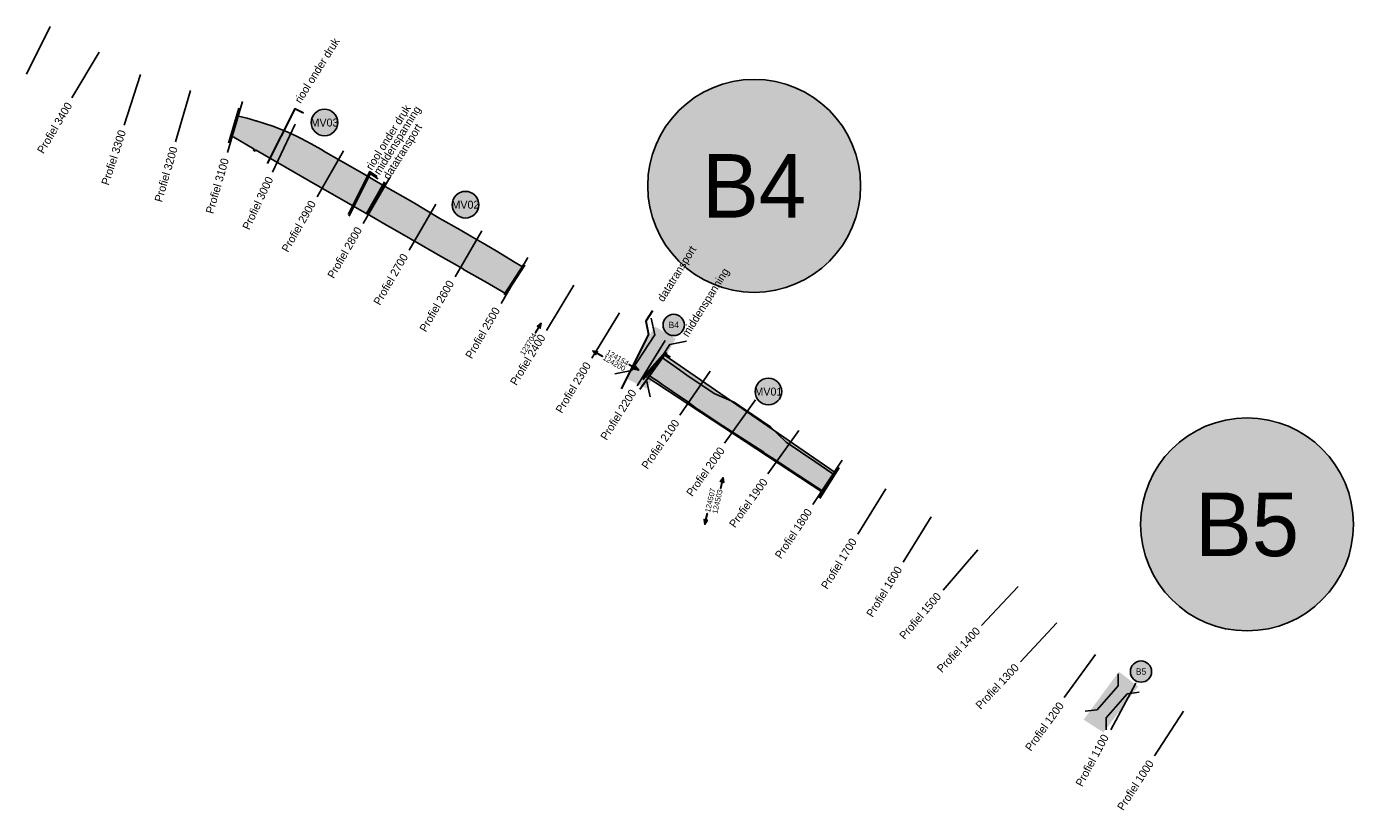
# Model space of a CAD drawing. Header units: millimetres. Extents: x 149283 to 154583, y 463980 to 478289.
# Tile 6 of 10: x 152089 to 154583, y 463980 to 465456. Entities that reach past the tile are written whole.
import ezdxf
from ezdxf.enums import TextEntityAlignment as Align

# ---------------------------------------------------------------- set-up
doc = ezdxf.new("R2010")
doc.units = ezdxf.units.MM
for name, color, linetype in [('Bbk land industrie', 30, 'Continuous'), ('Bbk land niet toepasbaar', 10, 'Continuous'), ('Bbk verspr. niet verspreidbaar', 10, 'Continuous'), ('Bbk water A', 80, 'Continuous'), ('Bbk water B', 30, 'Continuous'), ('Tijhuis-brug', 92, 'Continuous'), ('Tijhuis-brugnummer', 92, 'Continuous'), ('Tijhuis-brugnummer Groot', 92, 'Continuous'), ('Tijhuis-dwarsprofiel', 7, 'Continuous'), ('Tijhuis-dwarsprofielnummer', 7, 'Continuous'), ('Tijhuis-fotonummer en pijl', 210, 'Continuous'), ('Tijhuis-vaknummer', 10, 'Continuous'), ('Tijhuis-watervak', 150, 'Continuous')]:
    doc.layers.add(name, color=color, linetype=linetype)
doc.layers.add('Tijhuis-klic', color=190, linetype='Continuous', lineweight=30)
doc.layers.add('Tijhuis-watervakgrens', color=152, linetype='Continuous', lineweight=50)
doc.styles.add('ISO', font='GOTHIC.TTF')
doc.styles.get("Standard").update_dxf_attribs({"font": 'GOTHIC.TTF'})

# ---------------------------------------------------------------- blocks, each defined once
blk = doc.blocks.new('vaknummer')
h = blk.add_hatch(color=255)
h.dxf.hatch_style = 1
edge = h.paths.add_edge_path()
edge.add_arc((0, 0), 12.5, 0, 360)
blk.add_circle((0, 0), 12.5)
blk.add_attdef('NR', text='', height=7.5).set_placement((0, 0), align=Align.MIDDLE_CENTER)
blk = doc.blocks.new('brug_of_duikernummer')
blk.add_hatch(color=255).paths.add_polyline_path([(-2, 0, 1), (2, 0, 1)])
at = {"color": 255}
blk.add_circle((0, 0), 2, dxfattribs=at)
blk.add_circle((0, 0), 2)
blk.add_attdef('NR', text='', height=1.194).set_placement((0, 0), align=Align.MIDDLE_CENTER)
blk = doc.blocks.new('brug')
for points in [[(-6.25, 2.625), (-4, 1.125), (4, 1.125), (6.25, 2.625)], [(6.25, -2.625), (4, -1.125), (-4, -1.125), (-6.25, -2.625)]]:
    blk.add_lwpolyline(points)
blk = doc.blocks.new('fotopijl_rechts')
blk.add_hatch(color=256).paths.add_polyline_path([(-8.42, 0.11), (-1.41, 0.11), (-3.57, 1.32), (0, 0), (-3.57, -1.32), (-1.41, -0.11), (-8.42, -0.11)])
blk.add_lwpolyline([(-8.42, 0.11), (-1.41, 0.11), (-3.57, 1.32), (0, 0), (-3.57, -1.32), (-1.41, -0.11), (-8.42, -0.11)], close=True)
blk.add_attdef('000', text='', height=4).set_placement((-9.29, 0.11), align=Align.MIDDLE_RIGHT)
blk = doc.blocks.new('fotopijl_links')
blk.add_hatch(color=256).paths.add_polyline_path([(8.42, 0.11), (1.41, 0.11), (3.57, 1.32), (0, 0), (3.57, -1.32), (1.41, -0.11), (8.42, -0.11)])
blk.add_lwpolyline([(8.42, 0.11), (1.41, 0.11), (3.57, 1.32), (0, 0), (3.57, -1.32), (1.41, -0.11), (8.42, -0.11)], close=True)
at = {"style": 'ISO'}
blk.add_attdef('000', text='', height=4, dxfattribs=at).set_placement((9.35, 0.11), align=Align.MIDDLE_LEFT)

msp = doc.modelspace()

# ---------------------------------------------------------------- hatches: boundary and pattern name
at = {"layer": 'Bbk land industrie'}
h = msp.add_hatch(color=256, dxfattribs=at)
h.dxf.hatch_style = 1
h.paths.add_polyline_path([(153609.2, 464618.4), (153585.9, 464580.7), (153251.7, 464799.9), (153287.6, 464839.4)])
at = {"layer": 'Bbk land niet toepasbaar'}
h = msp.add_hatch(color=256, dxfattribs=at)
h.dxf.hatch_style = 1
h.paths.add_polyline_path([(152723.5, 465178.5), (152757.6, 465158.8), (152759, 465158), (152815.1, 465125.8), (152866.2, 465095.6), (152904, 465073.9), (152924, 465062.2), (152950.6, 465047.1), (152975.1, 465032.5), (153004.5, 465014.4), (153021.6, 465004.3), (152989.6, 464954.8), (152952, 464976.2), (152910.6, 465000), (152893.9, 465009.9), (152871.7, 465022.4), (152810.6, 465057.4), (152772.7, 465079.1), (152770.1, 465080.6), (152729.2, 465104.2), (152728.7, 465104.4), (152728.7, 465104.4), (152707, 465116.8), (152620.5, 465166.4), (152519.6, 465224.3), (152518.3, 465222), (152515.7, 465223.5), (152517, 465225.8), (152478.6, 465248.3), (152473.9, 465249.4), (152485, 465287.7), (152487.6, 465287.3), (152504, 465283.8), (152521.1, 465278.8), (152536.7, 465274), (152552.2, 465268.7), (152566.4, 465263.2), (152580.6, 465257.4), (152595.3, 465250.9), (152605.3, 465245.9), (152623.9, 465235.6), (152642.2, 465225.3), (152651.2, 465220.1), (152683, 465201.7)])
h = msp.add_hatch(color=256, dxfattribs=at)
h.dxf.hatch_style = 1
h.paths.add_polyline_path([(152950.6, 465047.1), (152924, 465062.2), (152904, 465073.9), (152866.2, 465095.6), (152815.1, 465125.8), (152759, 465158), (152728.7, 465104.4), (152770.1, 465080.6), (152772.7, 465079.1), (152810.6, 465057.4), (152871.7, 465022.4), (152893.9, 465009.9), (152910.6, 465000), (152910.7, 464999.9), (152952, 464976.2), (152989.6, 464954.8), (153021.6, 465004.3), (153004.5, 465014.4), (152975.1, 465032.5)])
at = {"layer": 'Bbk verspr. niet verspreidbaar'}
h = msp.add_hatch(color=256, dxfattribs=at)
h.dxf.hatch_style = 1
h.paths.add_polyline_path([(152723.5, 465178.5), (152757.6, 465158.8), (152759, 465158), (152815.1, 465125.8), (152866.2, 465095.6), (152904, 465073.9), (152924, 465062.2), (152950.6, 465047.1), (152975.1, 465032.5), (153004.5, 465014.4), (153021.6, 465004.3), (152989.6, 464954.8), (152952, 464976.2), (152910.6, 465000), (152893.9, 465009.9), (152871.7, 465022.4), (152810.6, 465057.4), (152772.7, 465079.1), (152770.1, 465080.6), (152729.2, 465104.2), (152728.7, 465104.4), (152728.7, 465104.4), (152707, 465116.8), (152620.5, 465166.4), (152519.6, 465224.3), (152518.3, 465222), (152515.7, 465223.5), (152517, 465225.8), (152478.6, 465248.3), (152473.9, 465249.4), (152485, 465287.7), (152487.6, 465287.3), (152504, 465283.8), (152521.1, 465278.8), (152536.7, 465274), (152552.2, 465268.7), (152566.4, 465263.2), (152580.6, 465257.4), (152595.3, 465250.9), (152605.3, 465245.9), (152623.9, 465235.6), (152642.2, 465225.3), (152651.2, 465220.1), (152683, 465201.7)])
h = msp.add_hatch(color=256, dxfattribs=at)
h.dxf.hatch_style = 1
h.paths.add_polyline_path([(152950.6, 465047.1), (152924, 465062.2), (152904, 465073.9), (152866.2, 465095.6), (152815.1, 465125.8), (152759, 465158), (152728.7, 465104.4), (152770.1, 465080.6), (152772.7, 465079.1), (152810.6, 465057.4), (152871.7, 465022.4), (152893.9, 465009.9), (152910.6, 465000), (152910.7, 464999.9), (152952, 464976.2), (152989.6, 464954.8), (153021.6, 465004.3), (153004.5, 465014.4), (152975.1, 465032.5)])
h = msp.add_hatch(color=256, dxfattribs=at)
h.dxf.hatch_style = 1
h.paths.add_polyline_path([(153609.2, 464618.4), (153585.9, 464580.7), (153251.7, 464799.9), (153287.6, 464839.4)])
at = {"layer": 'Bbk water A'}
h = msp.add_hatch(color=256, dxfattribs=at)
h.dxf.hatch_style = 1
h.paths.add_polyline_path([(153609.2, 464618.4), (153585.9, 464580.7), (153251.7, 464799.9), (153287.6, 464839.4)])
at = {"layer": 'Bbk water B'}
h = msp.add_hatch(color=256, dxfattribs=at)
h.dxf.hatch_style = 1
h.paths.add_polyline_path([(152723.5, 465178.5), (152757.6, 465158.8), (152759, 465158), (152815.1, 465125.8), (152866.2, 465095.6), (152904, 465073.9), (152924, 465062.2), (152950.6, 465047.1), (152975.1, 465032.5), (153004.5, 465014.4), (153021.6, 465004.3), (152989.6, 464954.8), (152952, 464976.2), (152910.6, 465000), (152893.9, 465009.9), (152871.7, 465022.4), (152810.6, 465057.4), (152772.7, 465079.1), (152770.1, 465080.6), (152729.2, 465104.2), (152728.7, 465104.4), (152728.7, 465104.4), (152707, 465116.8), (152620.5, 465166.4), (152519.6, 465224.3), (152518.3, 465222), (152515.7, 465223.5), (152517, 465225.8), (152478.6, 465248.3), (152473.9, 465249.4), (152485, 465287.7), (152487.6, 465287.3), (152504, 465283.8), (152521.1, 465278.8), (152536.7, 465274), (152552.2, 465268.7), (152566.4, 465263.2), (152580.6, 465257.4), (152595.3, 465250.9), (152605.3, 465245.9), (152623.9, 465235.6), (152642.2, 465225.3), (152651.2, 465220.1), (152683, 465201.7)])
h = msp.add_hatch(color=256, dxfattribs=at)
h.dxf.hatch_style = 1
h.paths.add_polyline_path([(152950.6, 465047.1), (152924, 465062.2), (152904, 465073.9), (152866.2, 465095.6), (152815.1, 465125.8), (152759, 465158), (152728.7, 465104.4), (152770.1, 465080.6), (152772.7, 465079.1), (152810.6, 465057.4), (152871.7, 465022.4), (152893.9, 465009.9), (152910.6, 465000), (152910.7, 464999.9), (152952, 464976.2), (152989.6, 464954.8), (153021.6, 465004.3), (153004.5, 465014.4), (152975.1, 465032.5)])

# ---------------------------------------------------------------- linework, layer by layer
at = {"layer": 'Bbk land industrie'}
msp.add_lwpolyline([(153609.2, 464618.4), (153585.9, 464580.7), (153251.7, 464799.9), (153287.6, 464839.4)], close=True, dxfattribs=at)
at = {"layer": 'Bbk verspr. niet verspreidbaar'}
msp.add_lwpolyline([(153609.2, 464618.4), (153585.9, 464580.7), (153251.7, 464799.9), (153287.6, 464839.4)], close=True, dxfattribs=at)
at = {"layer": 'Bbk water A'}
msp.add_lwpolyline([(153609.2, 464618.4), (153585.9, 464580.7), (153251.7, 464799.9), (153287.6, 464839.4)], close=True, dxfattribs=at)
at = {"layer": 'Tijhuis-brugnummer Groot'}
for points in [[(153254.8, 464776), (153215, 464795.5), (153309.3, 464869.5), (153270, 464892.8)], [(154113.1, 464130), (154075.9, 464154.1), (154178.4, 464216.3), (154142.2, 464244.2)]]:
    msp.add_solid(points, dxfattribs=at)
at = {"layer": 'Tijhuis-dwarsprofiel', "linetype": 'Continuous'}
for p, q in [((152089.2, 465366.3), (152133.7, 465455.9)), ((152174.5, 465321.9), (152225.7, 465407.8)), ((152272.7, 465270.4), (152303.3, 465365.6)), ((152369.3, 465239.4), (152397.2, 465335.5)), ((152467.2, 465219.3), (152495, 465315.4)), ((152551.3, 465182.4), (152594.1, 465272.8)), ((152635.3, 465135.8), (152684.9, 465222.6)), ((152721.8, 465086.2), (152772, 465172.7)), ((152808.3, 465036), (152858.5, 465122.5)), ((152894.8, 464985.9), (152945, 465072.4)), ((152981.3, 464935.7), (153031.5, 465022.2)), ((153066.2, 464884.8), (153118.1, 464970.3)), ((153151.9, 464832.9), (153203.5, 464918.5)), ((153236.7, 464781.4), (153289.7, 464866.2)), ((153317.2, 464726.1), (153374.1, 464808.4)), ((153401.3, 464673.5), (153459.3, 464755)), ((153482.7, 464615.6), (153540.9, 464696.9)), ((153566.8, 464558.5), (153622.2, 464641.7)), ((153651.7, 464502.7), (153704.4, 464587.7)), ((153736.8, 464450), (153789.4, 464535.1)), ((153811.9, 464397.1), (153877.2, 464472.9)), ((153884.2, 464331.2), (153952.6, 464404.1)), ((153957.2, 464262.8), (154025.6, 464335.7)), ((154039.3, 464195.7), (154098.1, 464276.5)), ((154126.9, 464134.8), (154174.2, 464222.9)), ((154209.4, 464086.1), (154263.8, 464170))]:
    msp.add_line(p, q, dxfattribs=at)
at = {"layer": 'Tijhuis-klic'}
for points in [[(152609.5, 465293.1), (152593.6, 465301.5), (152541.4, 465198.9)], [(152748.3, 465173.4), (152733.5, 465182.9), (152693.4, 465102.9)], [(152749.9, 465170.1), (152735.2, 465179.6), (152695, 465099.5)], [(153265.4, 464922.2), (153253.4, 464902.5), (153257.9, 464877.3), (153206.5, 464775.4)], [(153299.8, 464835.2), (153290.2, 464841.4), (153241.6, 464774.2)]]:
    msp.add_lwpolyline(points, dxfattribs=at)
at = {"layer": 'Tijhuis-watervak'}
for points in [[(152651.2, 465220.1), (152642.2, 465225.3), (152623.9, 465235.6), (152605.3, 465245.9), (152595.3, 465250.9), (152580.6, 465257.4), (152566.4, 465263.2), (152552.2, 465268.7), (152536.7, 465274), (152521.1, 465278.8), (152520.9, 465278.9), (152520.8, 465278.9, -2.151093), (152520.2, 465279.1), (152504, 465283.8), (152487.6, 465287.3), (152485, 465287.7), (152473.9, 465249.4), (152478.6, 465248.3), (152517, 465225.8), (152515.7, 465223.5), (152518.3, 465222), (152519.6, 465224.3), (152620.5, 465166.4), (152707, 465116.8), (152728.7, 465104.4), (152759, 465158), (152757.6, 465158.8), (152723.5, 465178.5), (152683, 465201.7)], [(153377, 464769.9), (153332.6, 464799.5), (153316.2, 464811.1), (153282.8, 464834.7), (153254.9, 464803.7), (153256.2, 464802.8), (153256.6, 464802.6), (153259.7, 464800.5), (153259.7, 464800.5), (153268, 464794.5), (153273.5, 464790.9), (153284.1, 464783.6), (153295.2, 464775.9), (153300.7, 464772.1), (153305.8, 464768.7), (153326, 464755.4), (153331.4, 464751.6), (153348.4, 464738.6), (153354.5, 464734.6), (153397.7, 464706.2), (153474.6, 464656.4), (153477.7, 464654.3), (153489.1, 464646.8), (153506.9, 464635.1), (153539, 464613.9), (153573, 464591.6), (153586.8, 464582.4), (153606.8, 464614.3), (153604.5, 464615.8), (153570.8, 464638.8), (153516.6, 464675.5), (153501.5, 464690.3), (153487.2, 464704.3), (153454.3, 464726.8), (153451.7, 464728.5), (153451.4, 464728.4, -1.216762), (153450.5, 464728.2, -0.602247), (153451.2, 464728.6), (153419.4, 464750.5), (153381.4, 464767)]]:
    msp.add_lwpolyline(points, format="xyb", close=True, dxfattribs=at)
msp.add_lwpolyline([(152815.1, 465125.8), (152759, 465158), (152728.7, 465104.4), (152729.2, 465104.2), (152770.1, 465080.6), (152772.7, 465079.1), (152810.6, 465057.4), (152871.7, 465022.4), (152893.9, 465009.9), (152910.6, 465000), (152910.7, 464999.9), (152952, 464976.2), (152989.6, 464954.8), (153021.6, 465004.3), (153004.5, 465014.4), (152975.1, 465032.5), (152950.6, 465047.1), (152924, 465062.2), (152904, 465073.9), (152866.2, 465095.6)], close=True, dxfattribs=at)
at = {"layer": 'Tijhuis-watervakgrens'}
for p, q in [((152489.2, 465302.4), (152470.3, 465236.9)), ((152762.3, 465163.8), (152728.7, 465104.4)), ((153024.4, 465008.6), (152987.4, 464951.4)), ((153291.6, 464844.5), (153246, 464793.8)), ((153615.1, 464627.8), (153579, 464569.9))]:
    msp.add_line(p, q, dxfattribs=at)

# ---------------------------------------------------------------- block references
at = {"layer": 'Tijhuis-brug'}
for p, xscale, yscale, rotation in [((153262.2, 464834.3), 10, 15, 56.98366366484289), ((154129.6, 464187.7), 7.499999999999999, 10, 48.6138909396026)]:
    msp.add_blockref('brug', p, dxfattribs=dict(at, xscale=xscale, yscale=yscale, rotation=rotation))
at = {"layer": 'Tijhuis-brugnummer', "xscale": 10, "yscale": 10}
for p, values in [((153305.6, 464895.4), {'NR': 'B4'}), ((154183.8, 464244.5), {'NR': 'B5'})]:
    msp.add_blockref('brug_of_duikernummer', p, dxfattribs=at).add_auto_attribs(values)
at = {"layer": 'Tijhuis-brugnummer Groot', "xscale": 100, "yscale": 100}
for p, values in [((153456.7, 465156.7), {'NR': 'B4'}), ((154383.1, 464520.9), {'NR': 'B5'})]:
    msp.add_blockref('brug_of_duikernummer', p, dxfattribs=at).add_auto_attribs(values)
at = {"layer": 'Tijhuis-fotonummer en pijl'}
ref = msp.add_blockref('fotopijl_rechts', (153056.7, 464898.6), dxfattribs=dict(at, xscale=2.5, yscale=2.5, rotation=58.34473359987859))
ref.add_attrib('000', '123704', dxfattribs={"layer": '0', "height": 10, "rotation": 58.3447, "oblique": 360}).set_placement((153044.3, 464879), align=Align.MIDDLE_RIGHT)
ref = msp.add_blockref('fotopijl_links', (153153.3, 464846.8), dxfattribs=dict(at, xscale=2.5, yscale=2.5, rotation=329.9999999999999))
ref.add_attrib('000', '124200', dxfattribs={"layer": '0', "height": 10, "rotation": 330}).set_placement((153173.7, 464835.3), align=Align.MIDDLE_LEFT)
ref = msp.add_blockref('fotopijl_rechts', (153239.8, 464810.5), dxfattribs=dict(at, xscale=2.5, yscale=2.5, rotation=329.6372636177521))
ref.add_attrib('000', '124154', dxfattribs={"layer": '0', "height": 10, "rotation": 329.6373, "oblique": 360}).set_placement((153219.9, 464822.4), align=Align.MIDDLE_RIGHT)
ref = msp.add_blockref('fotopijl_rechts', (153398.3, 464608.8), dxfattribs=dict(at, xscale=2.5, yscale=2.5, rotation=77.08906132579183))
ref.add_attrib('000', '124503', dxfattribs={"layer": '0', "height": 10, "rotation": 77.0891, "oblique": 360}).set_placement((153392.8, 464586.2), align=Align.MIDDLE_RIGHT)
ref = msp.add_blockref('fotopijl_links', (153363.8, 464520.9), dxfattribs=dict(at, xscale=2.5, yscale=2.5, rotation=77.00000000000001))
ref.add_attrib('000', '124507', dxfattribs={"layer": '0', "height": 10, "rotation": 77}).set_placement((153368.8, 464543.7), align=Align.MIDDLE_LEFT)
at = {"layer": 'Tijhuis-vaknummer', "xscale": 2, "yscale": 2, "zscale": 2}
for p, values in [((152649.2, 465275.6), {'NR': 'MV03'}), ((152914.1, 465121.3), {'NR': 'MV02'}), ((153483.5, 464770.3), {'NR': 'MV01'})]:
    msp.add_blockref('vaknummer', p, dxfattribs=at).add_auto_attribs(values)

# ---------------------------------------------------------------- texts
at = {"layer": 'Tijhuis-dwarsprofielnummer', "style": 'ISO'}
for s, rotation, p in [('Profiel 3400 ', 59.1611, (152172.3, 465316.4)), ('Profiel 3300 ', 72.1976, (152270.9, 465266.2)), ('Profiel 3200 ', 73.7811, (152367.9, 465235.2)), ('Profiel 3100 ', 73.836, (152464.1, 465213.4)), ('Profiel 3000 ', 64.6759, (152549.1, 465177.7)), ('Profiel 2900 ', 60.2117, (152630.1, 465132.1)), ('Profiel 2800 ', 59.8818, (152716.8, 465082.5)), ('Profiel 2700 ', 59.8818, (152803.3, 465032.3)), ('Profiel 2600 ', 59.8818, (152889.8, 464982.1)), ('Profiel 2500 ', 59.8818, (152976.1, 464931.7)), ('Profiel 2400 ', 58.7423, (153061.9, 464880.7)), ('Profiel 2300 ', 58.9121, (153147.2, 464828.6)), ('Profiel 2200 ', 58.011, (153232.8, 464777.1)), ('Profiel 2100 ', 55.3343, (153314.2, 464720.1)), ('Profiel 2000 ', 54.6137, (153399.4, 464668.1)), ('Profiel 1900 ', 54.3967, (153480.2, 464609.2)), ('Profiel 1800 ', 56.3441, (153563.3, 464552.8)), ('Profiel 1700 ', 58.2473, (153647.1, 464497.5)), ('Profiel 1600 ', 58.2473, (153732.2, 464444.9)), ('Profiel 1500 ', 49.2483, (153807.4, 464393.8)), ('Profiel 1400 ', 46.8431, (153881.2, 464328.5)), ('Profiel 1300 ', 46.8431, (153953.9, 464259.8)), ('Profiel 1200 ', 53.9658, (154037.1, 464189.1)), ('Profiel 1100 ', 61.778, (154119.8, 464129.8)), ('Profiel 1000 ', 57.0094, (154205.5, 464080.6))]:
    msp.add_text(s, height=15, rotation=rotation, dxfattribs=at).set_placement(p, align=Align.MIDDLE_RIGHT)
at = {"layer": 'Tijhuis-klic', "style": 'ISO'}
for s, p in [('riool onder druk', (152598.1, 465314.3)), ('riool onder druk', (152732, 465188.8)), ('middenspanning', (152746.7, 465179.9)), ('datatransport', (152764.3, 465171.1))]:
    msp.add_text(s, height=15, rotation=58.011, dxfattribs=at).set_placement(p, align=Align.MIDDLE_LEFT)
for s, p in [('datatransport', (153342.3, 465041.8)), ('middenspanning', (153404.1, 465000.4))]:
    msp.add_text(s, height=15, rotation=58.011, dxfattribs=at).set_placement(p, align=Align.MIDDLE_RIGHT)

doc.saveas('drawing.dxf')
